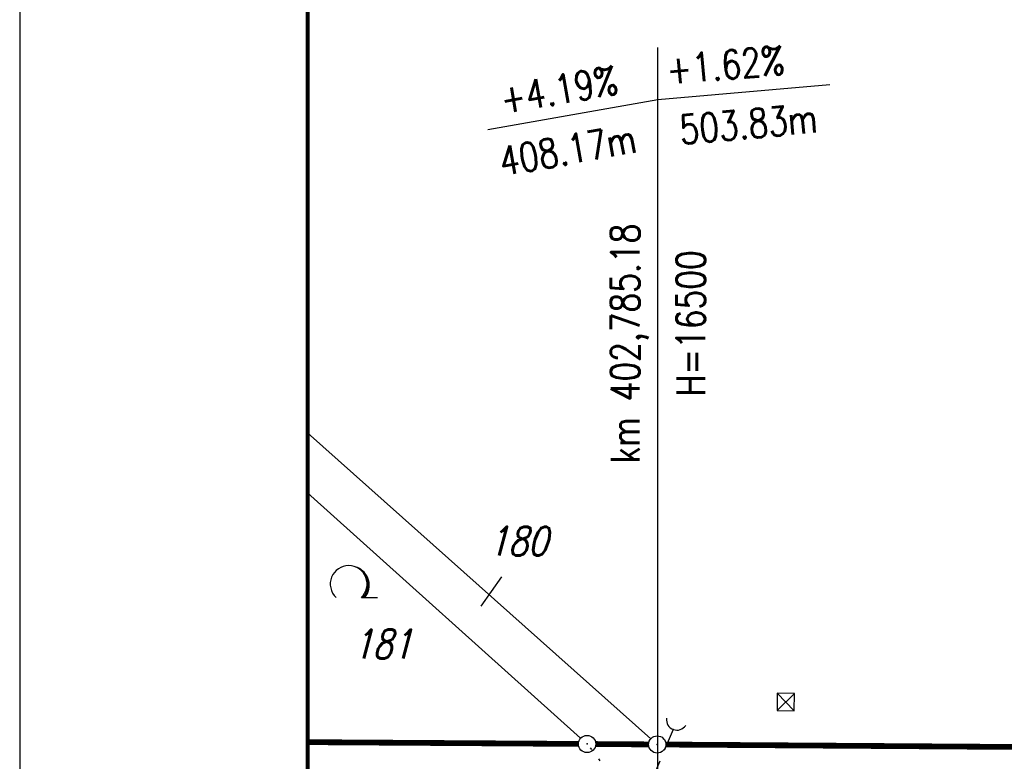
# Model space of a CAD drawing. Extents: x 0 to 1135, y 0 to 420.
# Tile 8 of 74: x 0 to 86, y 250 to 315. Entities that reach past the tile are written whole.
import ezdxf

# ---------------------------------------------------------------- set-up
doc = ezdxf.new("R2010")
doc.units = 0
doc.header["$LTSCALE"] = 2
doc.header["$MEASUREMENT"] = 0
for name, pattern in [('AUSGEZOGEN', [0]), ('GESTRICH-X2', [1.5, 1, -0.5]), ('PUNKTX2_STR', [0.6, 0.1, -0.5])]:
    doc.linetypes.add(name, pattern=pattern)
doc.layers.get('0').update_dxf_attribs({"color": 8, "linetype": 'AUSGEZOGEN'})
for name, color, linetype in [('BOESCHG', 8, 'AUSGEZOGEN'), ('DURCHL', 200, 'GESTRICH-X2'), ('FLSTNR', 8, 'AUSGEZOGEN'), ('GRENZL', 8, 'AUSGEZOGEN'), ('GRENZL-BAB', 7, 'AUSGEZOGEN'), ('GRENZP-BAB', 7, 'AUSGEZOGEN'), ('NUTZUNG', 8, 'PUNKTX2_STR'), ('NZ', 8, 'AUSGEZOGEN'), ('RAHMEN', 250, 'AUSGEZOGEN'), ('SCHSYMBOL', 200, 'AUSGEZOGEN'), ('WALD', 8, 'AUSGEZOGEN')]:
    doc.layers.add(name, color=color, linetype=linetype)
doc.styles.add('ROMANS', font='romans.shx', dxfattribs={"width": 0.8})

# ---------------------------------------------------------------- blocks, each defined once
blk = doc.blocks.new('LW')
at = {"color": 0}
blk.add_line((1.183, 0.003), (2.575, 0.003), dxfattribs=at)
for centre, radius, start, end in [((0.065, 1.189), 1.6, 312.72017, 226.72491), ((0.169, 1.08), 1.681, 321.19916, 68.98443), ((0.083, 1.129), 1.668, 319.29157, 65.21007)]:
    blk.add_arc(centre, radius, start, end, dxfattribs=at)
blk = doc.blocks.new('GST')
at = {"color": 0}
blk.add_circle((0, 0), 0.75, dxfattribs=at)
blk.add_point((0, 0), dxfattribs=at)
blk = doc.blocks.new('DL')
at = {"color": 0}
blk.add_arc((-0.311, 0.025), 0.91, 282.5363, 77.4637, dxfattribs=at)
blk.add_point((0.597, 0.003), dxfattribs=at)

msp = doc.modelspace()

# ---------------------------------------------------------------- linework, layer by layer
for p, q in [((65.792, 256.068), (65.771, 254.568)), ((65.771, 254.568), (67.292, 256.047)), ((67.271, 254.547), (65.792, 256.068)), ((67.292, 256.047), (65.792, 256.068)), ((67.271, 254.547), (67.292, 256.047)), ((65.771, 254.568), (67.271, 254.547))]:
    msp.add_line(p, q)
msp.add_point((66.531, 255.307))
at = {"layer": 'BOESCHG'}
for points in [[(410.293, 194.477, -0.000016), (377.977, 194.556, 0.000082), (371.801, 194.57, 0.000005), (348.632, 194.62, 0.000007), (332.459, 194.655, 0.000063), (310.244, 194.699, 0.000078), (292.221, 194.73, 0.00065), (289.201, 194.73, -0.000043), (243.224, 194.686, -0.000446), (237.69, 194.686, -0.000143), (220.387, 194.707)], [(410.293, 193.477, -0.000016), (377.967, 193.556, 0.000082), (371.798, 193.57, 0.000005), (348.629, 193.62, 0.000007), (332.457, 193.655, 0.000063), (310.243, 193.699, 0.000078), (292.22, 193.73, 0.00065), (289.201, 193.73, -0.000043), (243.224, 193.686, -0.000446), (237.69, 193.686, -0.000143), (220.386, 193.707)]]:
    msp.add_lwpolyline(points, format="xyb", dxfattribs=at)
at = {"layer": 'DURCHL', "color": 8}
msp.add_line((56.744, 252.922), (54.961, 248.674), dxfattribs=at)
at = {"layer": 'FLSTNR'}
msp.add_line((40.065, 263.629), (41.864, 266.181), dxfattribs=at)
at = {"layer": 'GRENZL'}
for p, q in [((54.806, 252.112), (25, 278.679)), ((48.715, 252.158), (25, 273.455))]:
    msp.add_line(p, q, dxfattribs=at)
at = {"layer": 'GRENZL-BAB', "const_width": 0.5}
for points in [[(48.523, 251.661), (25, 251.814)], [(54.616, 251.618), (50.023, 251.651)], [(202.136, 250.593), (56.116, 251.608)]]:
    msp.add_lwpolyline(points, dxfattribs=at)
at = {"layer": 'NUTZUNG'}
msp.add_line((51.827, 248.271), (49.321, 251.665), dxfattribs=at)
at = {"layer": 'NZ'}
for p, q in [((55.424, 220.372), (55.424, 312.141)), ((55.424, 307.616), (70.367, 308.923)), ((40.652, 305.011), (55.424, 307.616))]:
    msp.add_line(p, q, dxfattribs=at)
at = {"layer": 'RAHMEN'}
msp.add_line((0, 420), (0, 0), dxfattribs=at)
at = {"layer": 'RAHMEN', "const_width": 0.35}
msp.add_lwpolyline([(25, 5), (1130, 5), (1130, 415), (25, 415), (25, 5)], dxfattribs=at)

# ---------------------------------------------------------------- block references
at = {"layer": 'GRENZP-BAB'}
for p in [(49.273, 251.656), (55.366, 251.613)]:
    msp.add_blockref('GST', p, dxfattribs=at)
at = {"layer": 'SCHSYMBOL', "color": 8, "rotation": 249.6231685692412}
msp.add_blockref('DL', (56.949, 253.483), dxfattribs=at)
at = {"layer": 'WALD'}
msp.add_blockref('LW', (28.505, 264.358), dxfattribs=at)

# ---------------------------------------------------------------- texts
at = {"layer": 'FLSTNR', "style": 'ROMANS', "oblique": 15, "width": 0.8}
for s, p in [('180', (40.701, 268.018)), ('181', (28.935, 259.089))]:
    msp.add_text(s, height=2.5, dxfattribs=at).set_placement(p)
at = {"layer": 'NZ', "style": 'ROMANS', "width": 0.8}
for s, rotation, p in [('+1.62%%%', 5.00002, (56.273, 308.927)), ('+4.19%%%', 10.00002, (41.975, 306.346)), ('503.83m', 5.00002, (57.42, 303.735)), ('408.17m', 10.00002, (41.902, 300.974)), ('km 402,785.18', 90.00002, (53.842, 276.008)), ('H=16500', 90.00002, (59.529, 281.84))]:
    msp.add_text(s, height=2.5, rotation=rotation, dxfattribs=at).set_placement(p)

doc.saveas('drawing.dxf')
